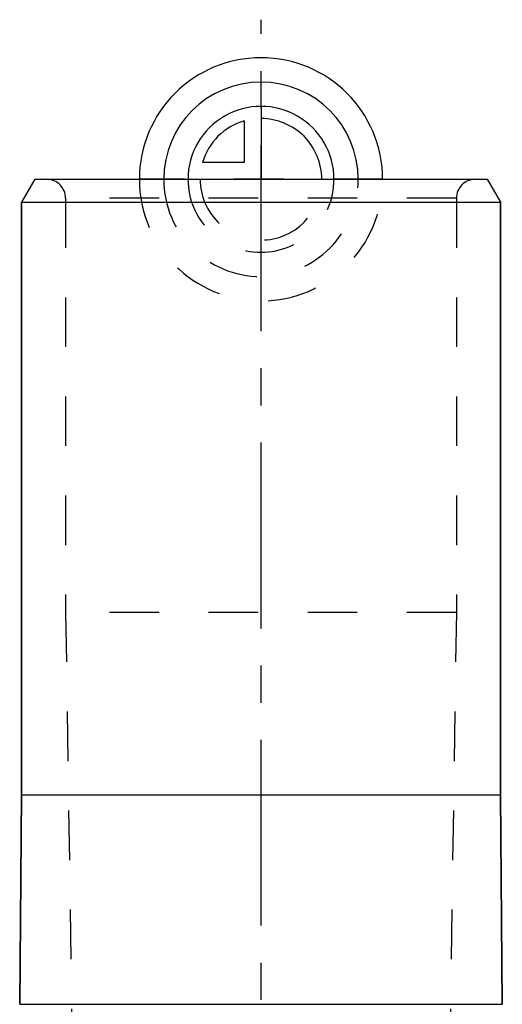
# Model space of a CAD drawing. Header units: millimetres. Extents: x 396 to 604, y 382 to 618.
# Tile 5 of 5: x 468 to 532, y 489 to 618. Entities that reach past the tile are written whole.
import ezdxf

# ---------------------------------------------------------------- set-up
doc = ezdxf.new("R2010")
doc.units = ezdxf.units.MM
doc.header["$LTSCALE"] = 65.185185
doc.linetypes.add('CENTER', pattern=[0.6, 0.375, -0.075, 0.075, -0.075])
doc.linetypes.add('HIDDEN', pattern=[0.2, 0.1, -0.1])
for name, color, linetype in [('ACHSEN_S', 7, 'CONTINUOUS'), ('KOERPER', 7, 'CONTINUOUS'), ('KONSTR_EL', 7, 'CONTINUOUS'), ('KURVEN', 7, 'CONTINUOUS')]:
    doc.layers.add(name, color=color, linetype=linetype)

msp = doc.modelspace()

# ---------------------------------------------------------------- linework, layer by layer
at = {"layer": 'ACHSEN_S', "color": 2, "linetype": 'CENTER'}
msp.add_line((500, 381.73), (500, 618.27), dxfattribs=at)
at = {"layer": 'KOERPER', "color": 8, "linetype": 'HIDDEN'}
for p, q in [((474.3, 594.77), (474.3, 540.27)), ((525.7, 594.77), (525.7, 540.27)), ((474.3, 540.27), (475.5, 460.23)), ((525.7, 540.27), (474.3, 540.27)), ((525.7, 540.27), (524.5, 460.23))]:
    msp.add_line(p, q, dxfattribs=at)
at = {"layer": 'KOERPER', "color": 7, "linetype": 'Continuous'}
for p, q in [((468.5, 516.27), (468.5, 594.27)), ((531.5, 516.27), (531.5, 594.27)), ((468.26, 488.71), (468.5, 516.27)), ((468.5, 516.27), (531.5, 516.27)), ((531.74, 488.71), (531.5, 516.27))]:
    msp.add_line(p, q, dxfattribs=at)
at = {"layer": 'KONSTR_EL', "color": 7, "linetype": 'Continuous'}
for p, q in [((470.23, 597.27), (468.5, 594.27)), ((470.23, 597.27), (529.77, 597.27)), ((529.77, 597.27), (531.5, 594.27)), ((468.5, 594.27), (468.5, 516.27)), ((468.5, 594.27), (531.5, 594.27)), ((531.5, 594.27), (531.5, 516.27)), ((468.5, 516.27), (468.26, 488.71)), ((531.5, 516.27), (531.74, 488.71)), ((468.26, 488.71), (531.74, 488.71))]:
    msp.add_line(p, q, dxfattribs=at)
at = {"layer": 'KONSTR_EL', "color": 8, "linetype": 'HIDDEN'}
for p, q in [((474.3, 594.77), (474.3, 540.27)), ((525.7, 594.77), (474.3, 594.77)), ((525.7, 594.77), (525.7, 540.27)), ((474.3, 540.27), (475.5, 460.23)), ((525.7, 540.27), (524.5, 460.23))]:
    msp.add_line(p, q, dxfattribs=at)
for centre, start, end in [((471.8, 594.77), 0, 90), ((528.2, 594.77), 90, 180)]:
    msp.add_arc(centre, 2.5, start, end, dxfattribs=at)
at = {"layer": 'KURVEN', "color": 40, "linetype": 'Continuous'}
for p, q in [((500, 606.88), (500, 597.27)), ((497.8, 604.97), (497.8, 599.48)), ((497.8, 599.48), (492.31, 599.48))]:
    msp.add_line(p, q, dxfattribs=at)
at = {"layer": 'KURVEN', "color": 8, "linetype": 'HIDDEN'}
msp.add_line((516, 597.27), (484, 597.27), dxfattribs=at)
at = {"layer": 'KURVEN', "color": 40, "linetype": 'Continuous'}
for radius, start, end in [(16, 0, 180), (12.8, 0, 180), (9.6, 359.9999, 180), (8, 359.9999, 90), (8, 105.962, 164.038)]:
    msp.add_arc((500, 597.27), radius, start, end, dxfattribs=at)
at = {"layer": 'KURVEN', "color": 8, "linetype": 'HIDDEN'}
for radius, end in [(16, 360), (12.8, 360), (9.6, 359.9999), (8, 359.9999)]:
    msp.add_arc((500, 597.27), radius, 180, end, dxfattribs=at)

doc.saveas('drawing.dxf')
